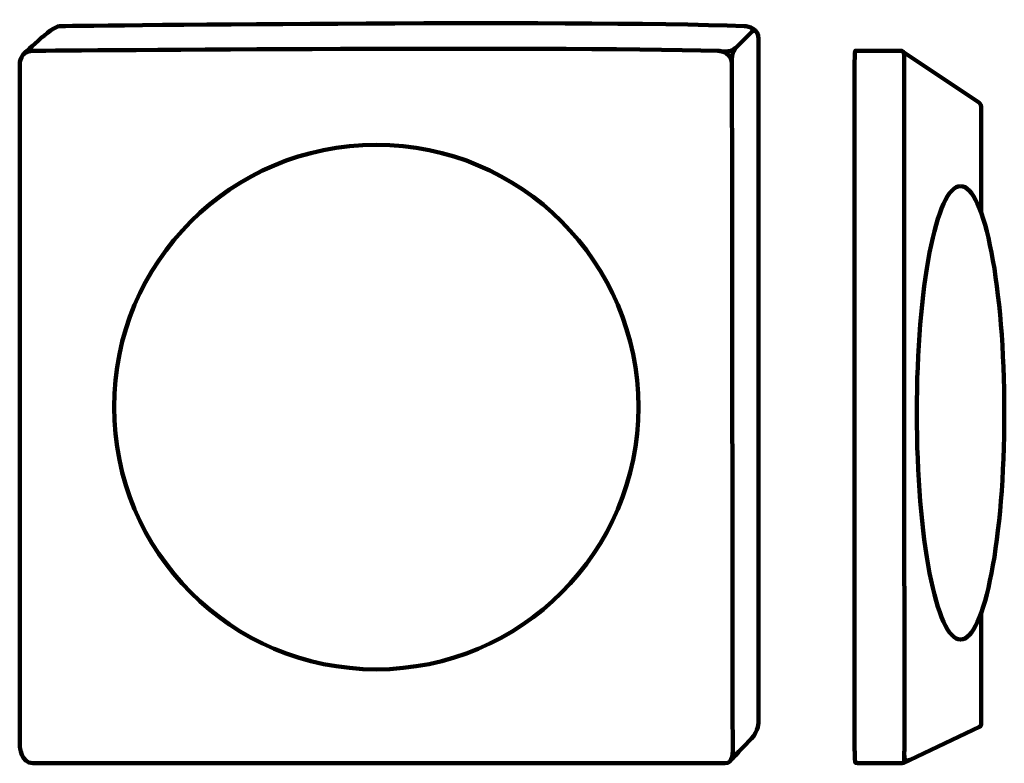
# Model space of a CAD drawing. Extents: x 342 to 1758, y -1880 to -810.
import ezdxf

# ---------------------------------------------------------------- set-up
doc = ezdxf.new("R2010")
doc.units = 0
doc.header["$MEASUREMENT"] = 0
doc.layers.add('Lag 1', color=7, linetype='Continuous', lineweight=0)

msp = doc.modelspace()

# ---------------------------------------------------------------- linework, layer by layer
at = {"layer": 'Lag 1', "color": 250, "lineweight": 106, "true_color": 0x1d1d1b}
msp.add_line((1368.2, -854), (1397.5, -824.8), dxfattribs=at)
msp.add_circle((854.6, -1367.1), 377.3, dxfattribs=at)
msp.add_ellipse((1695.4, -1375.4), major_axis=(0, 326.1), ratio=0.193089, dxfattribs=at)
for points, knots in [([(345.7, -861.2), (345.7, -861.2), (387.7, -819.1), (398.9, -819.1), (398.9, -819.1), (1138.6, -809.9), (1384.1, -819.1), (1391.1, -819.4), (1404.8, -822.9), (1404.8, -838), (1404.8, -838), (1404.8, -1819.4), (1404.8, -1819.4), (1404.8, -1819.4), (1404.8, -1833.3), (1394.4, -1844), (1386.2, -1852.4), (1364.6, -1875.3), (1364.6, -1875.3)], [0, 0, 0, 0, 1, 1, 1, 2, 2, 2, 3, 3, 3, 4, 4, 4, 5, 5, 5, 6, 6, 6, 6]), ([(1356, -1879.5), (1356, -1879.5), (360.5, -1879.5), (360.5, -1879.5), (343.5, -1879.5), (341.6, -1855), (341.6, -1855), (341.6, -1855), (341.6, -873.6), (341.6, -873.6), (341.6, -873.6), (341.6, -854.7), (360.5, -854.7), (360.5, -854.7), (1103.4, -847.8), (1345.6, -854.7), (1352.7, -854.9), (1366.4, -858.5), (1366.4, -873.6), (1366.4, -873.6), (1367.3, -1716.5), (1367.5, -1855.3), (1367.5, -1862.8), (1369.4, -1879.5), (1356, -1879.5)], [0, 0, 0, 0, 1, 1, 1, 2, 2, 2, 3, 3, 3, 4, 4, 4, 5, 5, 5, 6, 6, 6, 7, 7, 7, 8, 8, 8, 8]), ([(1547, -1879.5), (1547, -1879.5), (1611.2, -1879.5), (1611.2, -1879.5), (1615.2, -1879.5), (1614.3, -1874.9), (1614.3, -1874.9), (1614.5, -1869.4), (1614.5, -1860.3), (1614.5, -1855.3), (1614.5, -1716.5), (1614.4, -873.6), (1614.4, -873.6), (1614.2, -868.2), (1614.2, -864), (1614.2, -861), (1614.2, -855.7), (1610.5, -854.7), (1610.5, -854.7), (1610.5, -854.7), (1544.2, -854.7), (1544.2, -854.7), (1542.9, -854.7), (1542.9, -873.6), (1542.9, -873.6), (1542.9, -873.6), (1542.9, -1855), (1542.9, -1855), (1542.9, -1855), (1543, -1870), (1543.6, -1876.6), (1543.6, -1876.6), (1542.4, -1879.5), (1547, -1879.5)], [0, 0, 0, 0, 1, 1, 1, 2, 2, 2, 3, 3, 3, 4, 4, 4, 5, 5, 5, 6, 6, 6, 7, 7, 7, 8, 8, 8, 9, 9, 9, 10, 10, 10, 11, 11, 11, 11]), ([(1612, -855.6), (1612, -855.6), (1722.4, -929.4), (1722.4, -929.4), (1722.4, -929.4), (1725.2, -931.6), (1725.2, -935.3), (1725.2, -935.3), (1725.2, -1086.7), (1725.2, -1086.7)], [0, 0, 0, 0, 1, 1, 1, 2, 2, 2, 3, 3, 3, 3]), ([(1725.2, -1662.7), (1725.2, -1662.7), (1725.2, -1819.9), (1725.2, -1819.9), (1725.2, -1819.9), (1725.6, -1826), (1722.8, -1827.3), (1722.8, -1827.3), (1612.8, -1879.2), (1612.8, -1879.2)], [0, 0, 0, 0, 1, 1, 1, 2, 2, 2, 3, 3, 3, 3])]:
    msp.add_open_spline(points, degree=3, knots=knots, dxfattribs=at)
for points in [[(1394.6, -821.6), (1394.6, -821.6), (1398.3, -824), (1394.6, -827.7)], [(1401.6, -827.2), (1401.6, -827.2), (1398.3, -823.9), (1395, -827.2)], [(1372.9, -849.3), (1372.9, -849.3), (1365.3, -857.3), (1366.3, -871.1)], [(1348.5, -855), (1348.5, -855), (1364.1, -858.1), (1371.1, -851.1)], [(1367.6, -1861.4), (1367.6, -1861.4), (1368.7, -1870.9), (1375.1, -1864.2)], [(1614.5, -1868.4), (1614.5, -1868.4), (1613.9, -1878.6), (1622.6, -1874.6)]]:
    msp.add_open_spline(points, degree=3, dxfattribs=at)

doc.saveas('drawing.dxf')
